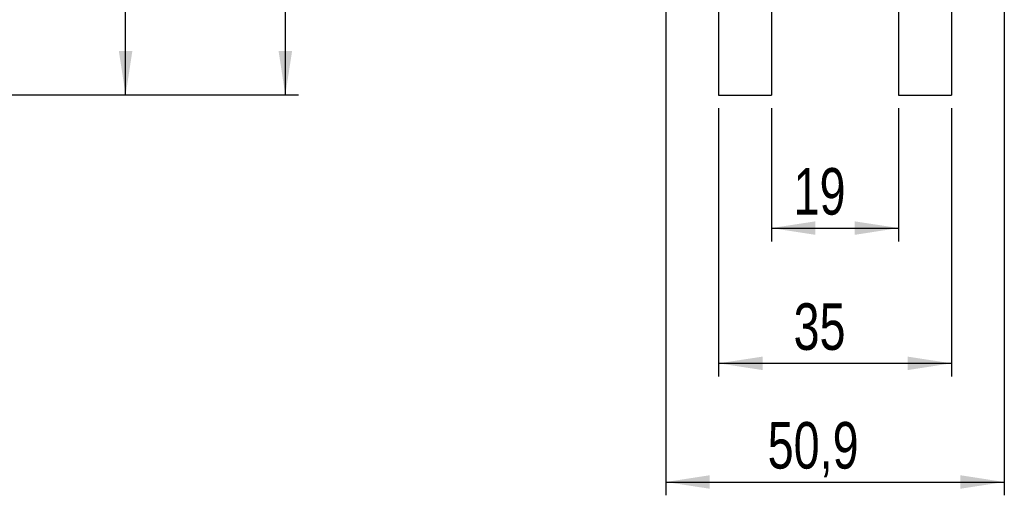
# Model space of a CAD drawing. Extents: x 75 to 757, y 20 to 569.
# Tile 34 of 49: x 335 to 483, y 263 to 334. Entities that reach past the tile are written whole.
import ezdxf

# ---------------------------------------------------------------- set-up
doc = ezdxf.new("R2010")
doc.units = 0
doc.header["$LTSCALE"] = 2
doc.layers.get('0').update_dxf_attribs({"linetype": 'CONTINUOUS'})
doc.styles.add('SLDTEXTSTYLE0', font='TXT', dxfattribs={"width": 0.75})
doc.dimstyles.new('SLDDIMSTYLE0', dxfattribs={"dimtxt": 7, "dimasz": 6.604, "dimexe": 0, "dimexo": 0.0625, "dimgap": 1.75, "dimtad": 1, "dimdec": 0, "dimrnd": 1e-09, "dimzin": 12, "dimtxsty": 'SLDTEXTSTYLE0', "dimsah": 1, "dimcen": 0.09, "dimazin": 3, "dimtfac": 1, "dimtdec": 0, "dimtofl": 0, "dimtmove": 0, "dimatfit": 3, "dimtolj": 1, "dimtzin": 12})
doc.dimstyles.new('SLDDIMSTYLE1', dxfattribs={"dimtxt": 7, "dimasz": 6.604, "dimexe": 0, "dimexo": 0.0625, "dimgap": 1.75, "dimtad": 1, "dimdec": 1, "dimrnd": 1e-09, "dimzin": 12, "dimtxsty": 'SLDTEXTSTYLE0', "dimsah": 1, "dimcen": 0.09, "dimazin": 3, "dimtfac": 1, "dimtdec": 1, "dimtofl": 0, "dimtmove": 0, "dimatfit": 3, "dimtolj": 1, "dimtzin": 12})
doc.dimstyles.new('SLDDIMSTYLE4', dxfattribs={"dimtxt": 7, "dimasz": 6.604, "dimexe": 0, "dimexo": 0.0625, "dimgap": 1.75, "dimtad": 1, "dimdec": 1, "dimrnd": 1e-09, "dimzin": 12, "dimtxsty": 'SLDTEXTSTYLE0', "dimsah": 1, "dimcen": 0.09, "dimazin": 3, "dimtfac": 1, "dimtofl": 0, "dimtmove": 0, "dimatfit": 3, "dimtolj": 1, "dimtzin": 12})

# ---------------------------------------------------------------- blocks, each defined once
blk = doc.blocks.new('_D_5')
at = {"color": 179, "linetype": 'CONTINUOUS'}
for p, q in [((264.09, 454.37), (352.98, 454.37)), ((350.98, 322.73), (350.98, 454.37)), ((332.86, 322.73), (352.98, 322.73))]:
    blk.add_line(p, q, dxfattribs=at)
for points in [[(350.98, 454.37), (349.96, 447.76), (351.99, 447.76)], [(350.98, 322.73), (351.99, 329.33), (349.96, 329.33)]]:
    blk.add_solid(points, dxfattribs=at)
at = {"color": 179, "linetype": 'CONTINUOUS', "insert": (341.95, 381.16, 0.1), "char_height": 7, "attachment_point": 1, "rotation": 90, "style": 'SLDTEXTSTYLE0'}
blk.add_mtext('131,6', dxfattribs=at)
blk = doc.blocks.new('_D_6')
at = {"color": 179, "linetype": 'CONTINUOUS'}
for p, q in [((254.37, 568.87), (376.97, 568.87)), ((374.97, 568.87), (374.97, 322.73)), ((332.86, 322.73), (376.97, 322.73))]:
    blk.add_line(p, q, dxfattribs=at)
for points in [[(374.97, 568.87), (373.96, 562.26), (375.99, 562.26)], [(374.97, 322.73), (375.99, 329.33), (373.96, 329.33)]]:
    blk.add_solid(points, dxfattribs=at)
at = {"color": 179, "linetype": 'CONTINUOUS', "insert": (365.95, 413.38, 0.1), "char_height": 7, "attachment_point": 1, "rotation": 90, "style": 'SLDTEXTSTYLE0'}
blk.add_mtext('246', dxfattribs=at)
blk = doc.blocks.new('_D_8')
at = {"color": 179, "linetype": 'CONTINUOUS'}
for p, q in [((448.01, 320.73), (448.01, 300.73)), ((467.11, 320.73), (467.11, 300.73)), ((448.01, 302.73), (467.11, 302.73))]:
    blk.add_line(p, q, dxfattribs=at)
for points in [[(448.01, 302.73), (454.62, 301.71), (454.62, 303.74)], [(467.11, 302.73), (460.51, 303.74), (460.51, 301.71)]]:
    blk.add_solid(points, dxfattribs=at)
at = {"color": 179, "linetype": 'CONTINUOUS', "insert": (451.33, 311.75, -58.4), "char_height": 7, "attachment_point": 1, "style": 'SLDTEXTSTYLE0'}
blk.add_mtext('19', dxfattribs=at)
blk = doc.blocks.new('_D_9')
at = {"color": 179, "linetype": 'CONTINUOUS'}
for p, q in [((440.07, 320.73), (440.07, 280.4)), ((475.05, 320.73), (475.05, 280.4)), ((440.07, 282.4), (475.05, 282.4))]:
    blk.add_line(p, q, dxfattribs=at)
for points in [[(440.07, 282.4), (446.68, 281.38), (446.68, 283.41)], [(475.05, 282.4), (468.45, 283.41), (468.45, 281.38)]]:
    blk.add_solid(points, dxfattribs=at)
at = {"color": 179, "linetype": 'CONTINUOUS', "insert": (451.33, 291.42, -58.4), "char_height": 7, "attachment_point": 1, "style": 'SLDTEXTSTYLE0'}
blk.add_mtext('35', dxfattribs=at)
blk = doc.blocks.new('_D_10')
at = {"color": 179, "linetype": 'CONTINUOUS'}
for p, q in [((432.13, 351.22), (432.13, 262.56)), ((482.99, 351.22), (482.99, 262.56)), ((432.13, 264.56), (482.99, 264.56))]:
    blk.add_line(p, q, dxfattribs=at)
for points in [[(432.13, 264.56), (438.74, 263.55), (438.74, 265.58)], [(482.99, 264.56), (476.39, 265.58), (476.39, 263.55)]]:
    blk.add_solid(points, dxfattribs=at)
at = {"color": 179, "linetype": 'CONTINUOUS', "insert": (447.44, 273.58, -58.4), "char_height": 7, "attachment_point": 1, "style": 'SLDTEXTSTYLE0'}
blk.add_mtext('50,9', dxfattribs=at)

msp = doc.modelspace()

# ---------------------------------------------------------------- linework, layer by layer
at = {"color": 7, "linetype": 'CONTINUOUS'}
for p, q in [((440.072107, 405.228686), (440.072107, 322.728683)), ((475.052106, 405.228686), (475.052106, 322.728683)), ((448.012107, 364.805159), (448.012107, 322.728683)), ((467.112106, 364.799254), (467.112106, 322.728683)), ((440.072107, 322.728683), (448.012107, 322.728683)), ((467.112106, 322.728683), (475.052106, 322.728683))]:
    msp.add_line(p, q, dxfattribs=at)

# ---------------------------------------------------------------- dimensions: what is measured, and where the dimension line sits
at = {"color": 179, "linetype": 'CONTINUOUS'}
for base, p1, p2, dimstyle, picture, middle in [((374.974857, 322.728683), (252.372861, 568.866117), (330.85704, 322.728683), 'SLDDIMSTYLE0', '_D_6', (374.974857, 423.981347)), ((350.975314, 454.365621), (330.85704, 322.728683), (262.092854, 454.365621), 'SLDDIMSTYLE1', '_D_5', (350.975314, 395.637514))]:
    dim = msp.add_linear_dim(base=base, p1=p1, p2=p2, angle=90, dimstyle=dimstyle, dxfattribs=at)
    dim.commit()
    dim.dimension.update_dxf_attribs({"geometry": picture, "text_midpoint": middle, "dimtype": 160})
for base, p1, p2, dimstyle, picture, middle in [((482.992107, 264.56107), (432.132107, 353.218025), (482.992107, 353.218025), 'SLDDIMSTYLE4', '_D_10', (459.338102, 264.56107)), ((475.052107, 282.395264), (440.072107, 322.728683), (475.052107, 322.728683), 'SLDDIMSTYLE0', '_D_9', (459.344962, 282.395264)), ((467.112107, 302.728683), (448.012107, 322.728683), (467.112107, 322.728683), 'SLDDIMSTYLE0', '_D_8', (459.344962, 302.728683))]:
    dim = msp.add_linear_dim(base=base, p1=p1, p2=p2, dimstyle=dimstyle, dxfattribs=at)
    dim.commit()
    dim.dimension.update_dxf_attribs({"geometry": picture, "text_midpoint": middle, "dimtype": 160})

doc.saveas('drawing.dxf')
